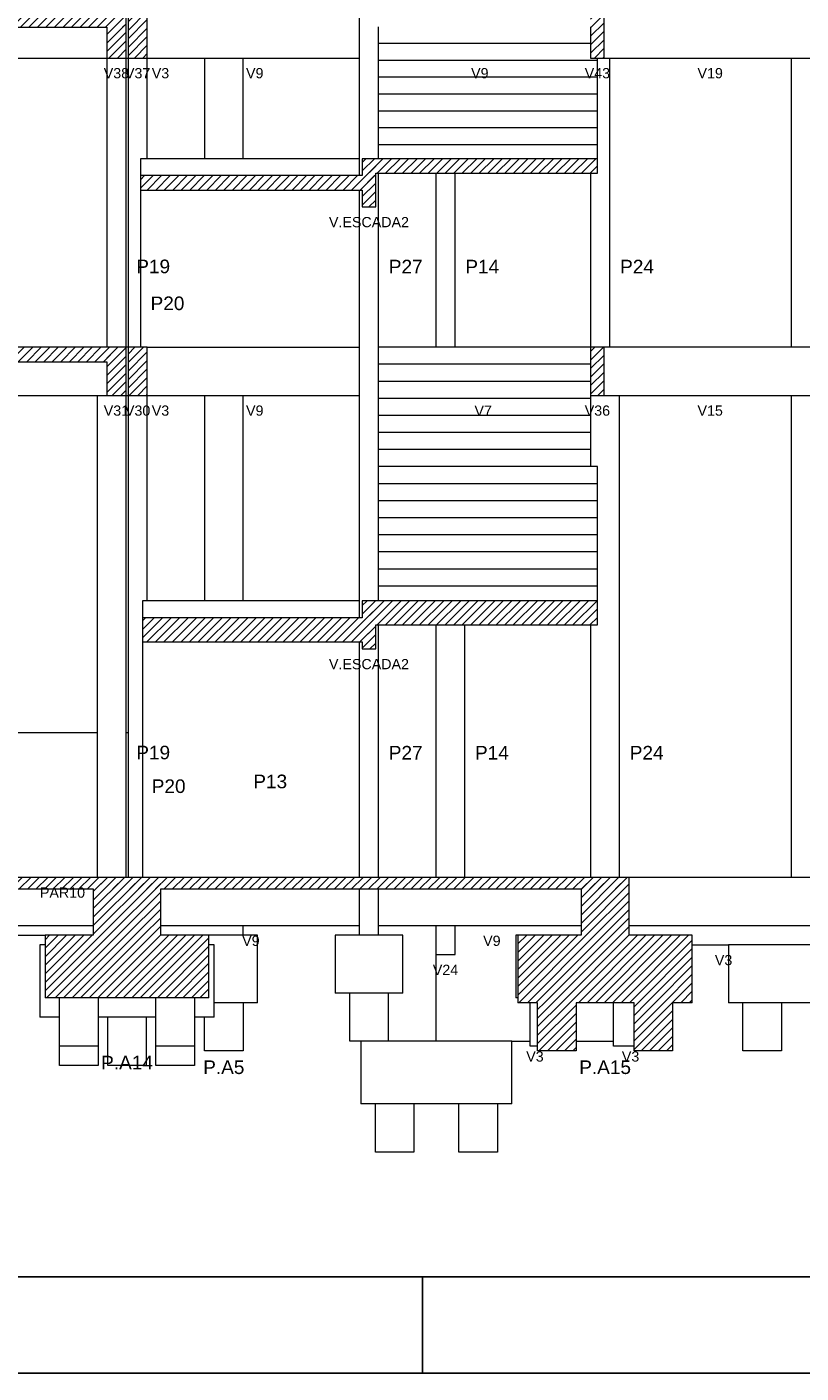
# Model space of a CAD drawing. Header units: millimetres. Extents: x 10 to 1250, y -62 to 528.
# Tile 105 of 256: x 120 to 128, y 133 to 147. Entities that reach past the tile are written whole.
import ezdxf

# ---------------------------------------------------------------- set-up
doc = ezdxf.new("R2010")
doc.units = ezdxf.units.MM
doc.header["$LTSCALE"] = 0.05
for name, color, linetype, lineweight in [('FO-Cotas', 5, 'Continuous', 5), ('FO-Níveis', 9, 'Continuous', 5), ('FO-Pilares pré-moldados', 3, 'Continuous', 20), ('FO-Seção das fundações', 9, 'Continuous', 5), ('FO-Títulos', 7, 'Continuous', 5)]:
    doc.layers.add(name, color=color, linetype=linetype, lineweight=lineweight)
doc.layers.add('FOLHA_PADRÃO', color=7, linetype='Continuous')
doc.styles.add('Arial', font='arial.ttf')
pattern_1 = [(45, (-96.81562, -34.92108), (-0.08838835, 0.08838835), [])]

# ---------------------------------------------------------------- blocks, each defined once
blk = doc.blocks.new('A1EST. 1500')
at = {"layer": 'FOLHA_PADRÃO', "color": 1, "linetype": 'Continuous'}
for p, q in [((113.5, 0), (113.5, 1)), ((0, 0), (150.008, 0))]:
    blk.add_line(p, q, dxfattribs=at)
at = {"layer": 'FOLHA_PADRÃO', "color": 6, "linetype": 'Continuous'}
blk.add_lwpolyline([(149, 58.4), (149, 1), (1, 1), (1, 58.4), (149, 58.4)], dxfattribs=at)
blk = doc.blocks.new('AAA')
at = {"layer": 'FO-Níveis', "linetype": 'Continuous'}
h = blk.add_hatch(dxfattribs=at)
h.set_pattern_fill('ANSI31', color=256, style=0)
h.set_pattern_definition(pattern_1)
h.paths.add_polyline_path([(-52.8839, 25.2221), (-39.9438, 25.2221), (-39.9438, 25.5821), (-52.8839, 25.5821), (-52.8839, 25.2221)])
h = blk.add_hatch(dxfattribs=at)
h.set_pattern_fill('ANSI31', color=256, style=0)
h.set_pattern_definition(pattern_1)
h.paths.add_polyline_path([(-40.3439, 24.5821), (-39.9439, 24.5821), (-39.9439, 25.5821), (-40.3439, 25.5821), (-40.3439, 24.5821)])
h = blk.add_hatch(dxfattribs=at)
h.set_pattern_fill('ANSI31', color=256, style=0)
h.set_pattern_definition(pattern_1)
h.paths.add_polyline_path([(-39.9039, 24.5821), (-39.5039, 24.5821), (-39.5039, 25.5821), (-39.9039, 25.5821), (-39.9039, 24.5821)])
h = blk.add_hatch(dxfattribs=at)
h.set_pattern_fill('ANSI31', color=256, style=0)
h.set_pattern_definition(pattern_1)
h.paths.add_polyline_path([(-30.3039, 24.5821), (-30.0239, 24.5821), (-30.0239, 25.5821), (-30.3039, 25.5821), (-30.3039, 24.5821)])
h = blk.add_hatch(dxfattribs=at)
h.set_pattern_fill('ANSI31', color=256, style=0)
h.set_pattern_definition(pattern_1)
h.paths.add_polyline_path([(-35.0439, 22.1921), (-30.1639, 22.1921), (-30.1639, 22.4921), (-35.0439, 22.4921), (-35.0439, 22.1921)])
h = blk.add_hatch(dxfattribs=at)
h.set_pattern_fill('ANSI31', color=256, style=0)
h.set_pattern_definition(pattern_1)
h.paths.add_polyline_path([(-35.0439, 21.4921), (-34.7639, 21.4921), (-34.7639, 22.4921), (-35.0439, 22.4921), (-35.0439, 21.4921)])
h = blk.add_hatch(dxfattribs=at)
h.set_pattern_fill('ANSI31', color=256, style=0)
h.set_pattern_definition(pattern_1)
h.paths.add_polyline_path([(-39.6439, 21.8421), (-34.7639, 21.8421), (-34.7639, 22.1421), (-39.6439, 22.1421), (-39.6439, 21.8421)])
h = blk.add_hatch(dxfattribs=at)
h.set_pattern_fill('ANSI31', color=256, style=0)
h.set_pattern_definition(pattern_1)
h.paths.add_polyline_path([(-52.8839, 18.2821), (-39.9439, 18.2821), (-39.9439, 18.5821), (-52.8839, 18.5821), (-52.8839, 18.2821)])
h = blk.add_hatch(dxfattribs=at)
h.set_pattern_fill('ANSI31', color=256, style=0)
h.set_pattern_definition(pattern_1)
h.paths.add_polyline_path([(-40.3439, 17.5821), (-39.9439, 17.5821), (-39.9439, 18.5821), (-40.3439, 18.5821), (-40.3439, 17.5821)])
h = blk.add_hatch(dxfattribs=at)
h.set_pattern_fill('ANSI31', color=256, style=0)
h.set_pattern_definition(pattern_1)
h.paths.add_polyline_path([(-39.9039, 17.5821), (-39.5039, 17.5821), (-39.5039, 18.5821), (-39.9039, 18.5821), (-39.9039, 17.5821)])
h = blk.add_hatch(dxfattribs=at)
h.set_pattern_fill('ANSI31', color=256, style=0)
h.set_pattern_definition(pattern_1)
h.paths.add_polyline_path([(-30.3039, 17.5821), (-30.0239, 17.5821), (-30.0239, 18.5821), (-30.3039, 18.5821), (-30.3039, 17.5821)])
h = blk.add_hatch(dxfattribs=at)
h.set_pattern_fill('ANSI31', color=256, style=0)
h.set_pattern_definition(pattern_1)
h.paths.add_polyline_path([(-35.0439, 12.8221), (-30.1639, 12.8221), (-30.1639, 13.3221), (-35.0439, 13.3221), (-35.0439, 12.8221)])
h = blk.add_hatch(dxfattribs=at)
h.set_pattern_fill('ANSI31', color=256, style=0)
h.set_pattern_definition(pattern_1)
h.paths.add_polyline_path([(-35.0439, 12.3221), (-34.7639, 12.3221), (-34.7639, 13.3221), (-35.0439, 13.3221), (-35.0439, 12.3221)])
h = blk.add_hatch(dxfattribs=at)
h.set_pattern_fill('ANSI31', color=256, style=0)
h.set_pattern_definition(pattern_1)
h.paths.add_polyline_path([(-39.6039, 12.4681), (-34.7639, 12.4681), (-34.7639, 12.9681), (-39.6039, 12.9681), (-39.6039, 12.4681)])
h = blk.add_hatch(dxfattribs=at)
h.set_pattern_fill('ANSI31', color=256, style=0)
h.set_pattern_definition(pattern_1)
h.paths.add_polyline_path([(-53.2839, 7.3421), (-39.2239, 7.3421), (-39.2239, 7.5821), (-53.2839, 7.5821), (-53.2839, 7.3421)])
h = blk.add_hatch(dxfattribs=at)
h.set_pattern_fill('ANSI31', color=256, style=0)
h.set_pattern_definition(pattern_1)
h.paths.add_polyline_path([(-40.6239, 7.3421), (-29.5039, 7.3421), (-29.5039, 7.5821), (-40.6239, 7.5821), (-40.6239, 7.3421)])
h = blk.add_hatch(dxfattribs=at)
h.set_pattern_fill('ANSI31', color=256, style=0)
h.set_pattern_definition(pattern_1)
h.paths.add_polyline_path([(-40.6239, 6.3821), (-39.2239, 6.3821), (-39.2239, 7.5821), (-40.6239, 7.5821), (-40.6239, 6.3821)])
h = blk.add_hatch(dxfattribs=at)
h.set_pattern_fill('ANSI31', color=256, style=0)
h.set_pattern_definition(pattern_1)
h.paths.add_polyline_path([(-30.5039, 6.3821), (-29.5039, 6.3821), (-29.5039, 7.5821), (-30.5039, 7.5821), (-30.5039, 6.3821)])
h = blk.add_hatch(dxfattribs=at)
h.set_pattern_fill('ANSI31', color=256, style=0)
h.set_pattern_definition(pattern_1)
h.paths.add_polyline_path([(-41.6239, 5.0821), (-38.2239, 5.0821), (-38.2239, 6.3821), (-41.6239, 6.3821), (-41.6239, 5.0821)])
h = blk.add_hatch(dxfattribs=at)
h.set_pattern_fill('ANSI31', color=256, style=0)
h.set_pattern_definition(pattern_1)
h.paths.add_polyline_path([(-31.8122, 4.9821), (-28.1956, 4.9821), (-28.1956, 6.3821), (-31.8122, 6.3821), (-31.8122, 4.9821)])
h = blk.add_hatch(dxfattribs=at)
h.set_pattern_fill('ANSI31', color=256, style=0)
h.set_pattern_definition(pattern_1)
h.paths.add_polyline_path([(-31.4039, 4.9821), (-30.6039, 4.9821), (-30.6039, 3.9821), (-31.4039, 3.9821), (-31.4039, 4.9821)])
h = blk.add_hatch(dxfattribs=at)
h.set_pattern_fill('ANSI31', color=256, style=0)
h.set_pattern_definition(pattern_1)
h.paths.add_polyline_path([(-29.4039, 4.9821), (-28.6039, 4.9821), (-28.6039, 3.9821), (-29.4039, 3.9821), (-29.4039, 4.9821)])
at = {"layer": 'FO-Cotas'}
for p, q in [((-35.1039, 25.5821), (-35.1039, 24.5821)), ((-34.7039, 24.8821), (-34.7039, 25.2321)), ((-33.5159, 24.8821), (-34.7039, 24.8821)), ((-34.7039, 24.5821), (-34.7039, 24.8821)), ((-33.2359, 24.8821), (-33.5159, 24.8821)), ((-33.1444, 24.8821), (-33.2359, 24.8821)), ((-33.1159, 24.8821), (-33.1444, 24.8821)), ((-30.3039, 24.8821), (-33.1159, 24.8821)), ((-44.4884, 24.5821), (-40.3439, 24.5821)), ((-40.3439, 24.5821), (-40.3439, 22.4921)), ((-39.9439, 24.5821), (-39.9039, 24.5821)), ((-39.9439, 22.4921), (-39.9439, 24.5821)), ((-39.9039, 24.5821), (-39.9039, 22.4921)), ((-39.5039, 22.4921), (-39.5039, 24.5821)), ((-39.5039, 24.5821), (-38.3159, 24.5821)), ((-38.3159, 24.5821), (-38.3159, 22.4921)), ((-38.3159, 24.5821), (-37.9444, 24.5821)), ((-37.9444, 24.5821), (-37.9159, 24.5821)), ((-37.9159, 24.5821), (-37.8875, 24.5821)), ((-37.8875, 24.5821), (-37.7959, 24.5821)), ((-37.7959, 24.5821), (-37.5159, 24.5821)), ((-37.5159, 22.4921), (-37.5159, 24.5821)), ((-37.5159, 24.5821), (-37.4759, 24.5821)), ((-37.4759, 24.5821), (-37.3359, 24.5821)), ((-37.3359, 24.5821), (-37.1959, 24.5821)), ((-37.1959, 24.5821), (-35.1039, 24.5821)), ((-35.1039, 24.5821), (-35.1039, 22.4921)), ((-34.7039, 24.5321), (-34.7039, 24.5821)), ((-30.1639, 24.5321), (-30.1639, 24.5821)), ((-30.0239, 24.5821), (-29.9039, 24.5821)), ((-29.9039, 22.4921), (-29.9039, 24.5821)), ((-29.9039, 24.5821), (-29.1359, 24.5821)), ((-29.1359, 24.5821), (-29.0244, 24.5821)), ((-29.0244, 24.5821), (-28.9959, 24.5821)), ((-28.9959, 24.5821), (-28.9675, 24.5821)), ((-28.9675, 24.5821), (-28.8559, 24.5821)), ((-28.8559, 24.5821), (-26.1439, 24.5821)), ((-26.1439, 24.5821), (-26.1439, 22.4921)), ((-26.1439, 24.5821), (-25.6239, 24.5821)), ((-33.5159, 24.5321), (-34.7039, 24.5321)), ((-34.7039, 24.1821), (-34.7039, 24.5321)), ((-33.1159, 24.5321), (-33.5159, 24.5321)), ((-30.3039, 24.5321), (-33.1159, 24.5321)), ((-30.1639, 24.5321), (-30.3039, 24.5321)), ((-30.1639, 24.1821), (-30.1639, 24.5321)), ((-33.5159, 24.1821), (-34.7039, 24.1821)), ((-34.7039, 23.8321), (-34.7039, 24.1821)), ((-33.1159, 24.1821), (-33.5159, 24.1821)), ((-30.3039, 24.1821), (-33.1159, 24.1821)), ((-30.1639, 24.1821), (-30.3039, 24.1821)), ((-30.1639, 23.8321), (-30.1639, 24.1821)), ((-33.5159, 23.8321), (-34.7039, 23.8321)), ((-34.7039, 23.4821), (-34.7039, 23.8321)), ((-33.1159, 23.8321), (-33.5159, 23.8321)), ((-30.3039, 23.8321), (-33.1159, 23.8321)), ((-30.1639, 23.8321), (-30.3039, 23.8321)), ((-30.1639, 23.4821), (-30.1639, 23.8321)), ((-33.5159, 23.4821), (-34.7039, 23.4821)), ((-34.7039, 23.1321), (-34.7039, 23.4821)), ((-33.1159, 23.4821), (-33.5159, 23.4821)), ((-30.3039, 23.4821), (-33.1159, 23.4821)), ((-30.1639, 23.4821), (-30.3039, 23.4821)), ((-30.1639, 23.1321), (-30.1639, 23.4821)), ((-33.5159, 23.1321), (-34.7039, 23.1321)), ((-34.7039, 22.7821), (-34.7039, 23.1321)), ((-33.1159, 23.1321), (-33.5159, 23.1321)), ((-30.3039, 23.1321), (-33.1159, 23.1321)), ((-30.1639, 23.1321), (-30.3039, 23.1321)), ((-30.1639, 22.7821), (-30.1639, 23.1321)), ((-33.5159, 22.7821), (-34.7039, 22.7821)), ((-34.7039, 22.4921), (-34.7039, 22.7821)), ((-33.1159, 22.7821), (-33.5159, 22.7821)), ((-30.3039, 22.7821), (-33.1159, 22.7821)), ((-30.1639, 22.7821), (-30.3039, 22.7821)), ((-30.1639, 22.4921), (-30.1639, 22.7821)), ((-40.3439, 22.4921), (-40.3439, 18.5821)), ((-39.9439, 18.5821), (-39.9439, 22.4921)), ((-39.9039, 22.4921), (-39.9039, 18.5821)), ((-39.6439, 22.4921), (-39.6439, 22.1421)), ((-39.5039, 22.4921), (-39.6439, 22.4921)), ((-38.3159, 22.4921), (-39.5039, 22.4921)), ((-37.9159, 22.4921), (-38.3159, 22.4921)), ((-37.5159, 22.4921), (-37.9159, 22.4921)), ((-35.1039, 22.4921), (-37.5159, 22.4921)), ((-35.1039, 22.4921), (-35.1039, 22.1421)), ((-29.9039, 18.5821), (-29.9039, 22.4921)), ((-26.1439, 22.4921), (-26.1439, 18.5821)), ((-34.7039, 18.5821), (-34.7039, 22.1921)), ((-33.5159, 22.1921), (-33.5159, 18.5821)), ((-33.1159, 18.5821), (-33.1159, 22.1921)), ((-30.3039, 22.1921), (-30.3039, 18.5821)), ((-39.6439, 21.8421), (-39.6439, 18.5821)), ((-35.1039, 21.8421), (-35.1039, 18.5821)), ((-39.9039, 18.5821), (-39.9439, 18.5821)), ((-39.5039, 18.5821), (-38.3159, 18.5821)), ((-38.3159, 18.5821), (-37.9444, 18.5821)), ((-37.9444, 18.5821), (-37.9159, 18.5821)), ((-37.9159, 18.5821), (-37.8875, 18.5821)), ((-37.8875, 18.5821), (-37.7959, 18.5821)), ((-37.7959, 18.5821), (-37.5159, 18.5821)), ((-37.5159, 18.5821), (-37.4359, 18.5821)), ((-37.4359, 18.5821), (-37.2959, 18.5821)), ((-37.2959, 18.5821), (-37.1559, 18.5821)), ((-37.1559, 18.5821), (-35.1039, 18.5821)), ((-35.1039, 18.5821), (-35.1039, 17.7421)), ((-33.5159, 18.5821), (-34.7039, 18.5821)), ((-34.7039, 18.2281), (-34.7039, 18.5821)), ((-33.2359, 18.5821), (-33.5159, 18.5821)), ((-33.1444, 18.5821), (-33.2359, 18.5821)), ((-33.1159, 18.5821), (-33.1444, 18.5821)), ((-32.9159, 18.5821), (-33.1159, 18.5821)), ((-30.3039, 18.5821), (-32.9159, 18.5821)), ((-29.9039, 18.5821), (-30.0239, 18.5821)), ((-29.7039, 18.5821), (-29.9039, 18.5821)), ((-29.1359, 18.5821), (-29.7039, 18.5821)), ((-29.0244, 18.5821), (-29.1359, 18.5821)), ((-28.9959, 18.5821), (-29.0244, 18.5821)), ((-28.9675, 18.5821), (-28.9959, 18.5821)), ((-28.8559, 18.5821), (-28.9675, 18.5821)), ((-26.1439, 18.5821), (-28.8559, 18.5821)), ((-25.6239, 18.5821), (-26.1439, 18.5821)), ((-33.5159, 18.2281), (-34.7039, 18.2281)), ((-34.7039, 17.8741), (-34.7039, 18.2281)), ((-33.2359, 18.2281), (-33.5159, 18.2281)), ((-33.1444, 18.2281), (-33.2359, 18.2281)), ((-33.1159, 18.2281), (-33.1444, 18.2281)), ((-32.9159, 18.2281), (-33.1159, 18.2281)), ((-30.3039, 18.2281), (-32.9159, 18.2281)), ((-33.5159, 17.8741), (-34.7039, 17.8741)), ((-34.7039, 17.7421), (-34.7039, 17.8741)), ((-33.2359, 17.8741), (-33.5159, 17.8741)), ((-33.1444, 17.8741), (-33.2359, 17.8741)), ((-33.1159, 17.8741), (-33.1444, 17.8741)), ((-32.9159, 17.8741), (-33.1159, 17.8741)), ((-30.3039, 17.8741), (-32.9159, 17.8741)), ((-35.1039, 17.7421), (-35.1039, 17.5821)), ((-34.7039, 17.5821), (-34.7039, 17.7421)), ((-44.4884, 17.5821), (-40.5439, 17.5821)), ((-40.5439, 17.5821), (-40.5439, 16.8021)), ((-40.5439, 17.5821), (-40.3439, 17.5821)), ((-39.9439, 17.5821), (-39.9039, 17.5821)), ((-39.9439, 16.8021), (-39.9439, 17.5821)), ((-39.9039, 17.5821), (-39.9039, 16.8021)), ((-39.5039, 16.8021), (-39.5039, 17.5821)), ((-39.5039, 17.5821), (-38.3159, 17.5821)), ((-38.3159, 17.5821), (-38.3159, 16.8021)), ((-38.3159, 17.5821), (-37.9444, 17.5821)), ((-37.9444, 17.5821), (-37.9159, 17.5821)), ((-37.9159, 17.5821), (-37.8875, 17.5821)), ((-37.8875, 17.5821), (-37.7959, 17.5821)), ((-37.7959, 17.5821), (-37.5159, 17.5821)), ((-37.5159, 16.8021), (-37.5159, 17.5821)), ((-37.5159, 17.5821), (-37.4359, 17.5821)), ((-37.4359, 17.5821), (-37.2959, 17.5821)), ((-37.2959, 17.5821), (-37.1559, 17.5821)), ((-37.1559, 17.5821), (-35.1039, 17.5821)), ((-35.1039, 17.5821), (-35.1039, 16.8021)), ((-34.7039, 17.5201), (-34.7039, 17.5821)), ((-33.5159, 17.5201), (-34.7039, 17.5201)), ((-34.7039, 17.1661), (-34.7039, 17.5201)), ((-33.1159, 17.5201), (-33.5159, 17.5201)), ((-32.9159, 17.5201), (-33.1159, 17.5201)), ((-30.3039, 17.5201), (-32.9159, 17.5201)), ((-30.3039, 17.5821), (-30.3039, 17.5201)), ((-30.3039, 17.5201), (-30.3039, 17.1661)), ((-30.0239, 17.5821), (-29.7039, 17.5821)), ((-29.7039, 16.8021), (-29.7039, 17.5821)), ((-29.7039, 17.5821), (-29.1359, 17.5821)), ((-29.1359, 17.5821), (-29.0244, 17.5821)), ((-29.0244, 17.5821), (-28.9959, 17.5821)), ((-28.9959, 17.5821), (-28.9675, 17.5821)), ((-28.9675, 17.5821), (-28.8559, 17.5821)), ((-28.8559, 17.5821), (-26.1439, 17.5821)), ((-26.1439, 17.5821), (-26.1439, 16.8021)), ((-26.1439, 17.5821), (-25.6239, 17.5821)), ((-33.5159, 17.1661), (-34.7039, 17.1661)), ((-34.7039, 16.8121), (-34.7039, 17.1661)), ((-33.1159, 17.1661), (-33.5159, 17.1661)), ((-32.9159, 17.1661), (-33.1159, 17.1661)), ((-30.3039, 17.1661), (-32.9159, 17.1661)), ((-30.3039, 17.1661), (-30.3039, 16.8121)), ((-40.5439, 16.8021), (-40.5439, 15.8821)), ((-39.9439, 15.8821), (-39.9439, 16.8021)), ((-39.9039, 16.8021), (-39.9039, 15.8821)), ((-39.5039, 15.8821), (-39.5039, 16.8021)), ((-38.3159, 16.8021), (-38.3159, 15.8821)), ((-37.5159, 15.8821), (-37.5159, 16.8021)), ((-35.1039, 16.8021), (-35.1039, 15.8821)), ((-33.5159, 16.8121), (-34.7039, 16.8121)), ((-34.7039, 16.8021), (-34.7039, 16.8121)), ((-34.7039, 16.4581), (-34.7039, 16.8021)), ((-33.1159, 16.8121), (-33.5159, 16.8121)), ((-32.9159, 16.8121), (-33.1159, 16.8121)), ((-30.3039, 16.8121), (-32.9159, 16.8121)), ((-30.3039, 16.8121), (-30.3039, 16.8021)), ((-30.3039, 16.8021), (-30.3039, 16.4581)), ((-29.7039, 15.8821), (-29.7039, 16.8021)), ((-26.1439, 16.8021), (-26.1439, 15.8821)), ((-33.5159, 16.4581), (-34.7039, 16.4581)), ((-34.7039, 16.1041), (-34.7039, 16.4581)), ((-33.1159, 16.4581), (-33.5159, 16.4581)), ((-32.9159, 16.4581), (-33.1159, 16.4581)), ((-30.3039, 16.4581), (-32.9159, 16.4581)), ((-30.3039, 16.4581), (-30.3039, 16.1041)), ((-33.5159, 16.1041), (-34.7039, 16.1041)), ((-34.7039, 15.8821), (-34.7039, 16.1041)), ((-33.1159, 16.1041), (-33.5159, 16.1041)), ((-32.9159, 16.1041), (-33.1159, 16.1041)), ((-30.3039, 16.1041), (-32.9159, 16.1041)), ((-30.1639, 16.1041), (-30.3039, 16.1041)), ((-30.1639, 15.8821), (-30.1639, 16.1041)), ((-40.5439, 15.8821), (-40.5439, 13.3221)), ((-39.9439, 13.3221), (-39.9439, 15.8821)), ((-39.9039, 15.8821), (-39.9039, 13.3221)), ((-39.5039, 13.3221), (-39.5039, 15.8821)), ((-38.3159, 15.8821), (-38.3159, 13.3221)), ((-37.5159, 13.3221), (-37.5159, 15.8821)), ((-35.1039, 15.8821), (-35.1039, 13.3221)), ((-34.7039, 15.7501), (-34.7039, 15.8821)), ((-33.5159, 15.7501), (-34.7039, 15.7501)), ((-34.7039, 15.3961), (-34.7039, 15.7501)), ((-33.1159, 15.7501), (-33.5159, 15.7501)), ((-32.9159, 15.7501), (-33.1159, 15.7501)), ((-30.3039, 15.7501), (-32.9159, 15.7501)), ((-30.1639, 15.7501), (-30.3039, 15.7501)), ((-30.1639, 15.7501), (-30.1639, 15.8821)), ((-30.1639, 15.3961), (-30.1639, 15.7501)), ((-29.7039, 13.3221), (-29.7039, 15.8821)), ((-26.1439, 15.8821), (-26.1439, 13.3221)), ((-33.5159, 15.3961), (-34.7039, 15.3961)), ((-34.7039, 15.0421), (-34.7039, 15.3961)), ((-33.1159, 15.3961), (-33.5159, 15.3961)), ((-32.9159, 15.3961), (-33.1159, 15.3961)), ((-30.3039, 15.3961), (-32.9159, 15.3961)), ((-30.1639, 15.3961), (-30.3039, 15.3961)), ((-30.1639, 15.0421), (-30.1639, 15.3961)), ((-33.5159, 15.0421), (-34.7039, 15.0421)), ((-34.7039, 14.6881), (-34.7039, 15.0421)), ((-33.1159, 15.0421), (-33.5159, 15.0421)), ((-32.9159, 15.0421), (-33.1159, 15.0421)), ((-30.3039, 15.0421), (-32.9159, 15.0421)), ((-30.1639, 15.0421), (-30.3039, 15.0421)), ((-30.1639, 14.6881), (-30.1639, 15.0421)), ((-33.5159, 14.6881), (-34.7039, 14.6881)), ((-34.7039, 14.3341), (-34.7039, 14.6881)), ((-33.1159, 14.6881), (-33.5159, 14.6881)), ((-32.9159, 14.6881), (-33.1159, 14.6881)), ((-30.3039, 14.6881), (-32.9159, 14.6881)), ((-30.1639, 14.6881), (-30.3039, 14.6881)), ((-30.1639, 14.3341), (-30.1639, 14.6881)), ((-33.5159, 14.3341), (-34.7039, 14.3341)), ((-34.7039, 13.9801), (-34.7039, 14.3341)), ((-33.1159, 14.3341), (-33.5159, 14.3341)), ((-32.9159, 14.3341), (-33.1159, 14.3341)), ((-30.3039, 14.3341), (-32.9159, 14.3341)), ((-30.1639, 14.3341), (-30.3039, 14.3341)), ((-30.1639, 13.9801), (-30.1639, 14.3341)), ((-33.5159, 13.9801), (-34.7039, 13.9801)), ((-34.7039, 13.6261), (-34.7039, 13.9801)), ((-33.1159, 13.9801), (-33.5159, 13.9801)), ((-32.9159, 13.9801), (-33.1159, 13.9801)), ((-30.3039, 13.9801), (-32.9159, 13.9801)), ((-30.1639, 13.9801), (-30.3039, 13.9801)), ((-30.1639, 13.6261), (-30.1639, 13.9801)), ((-33.5159, 13.6261), (-34.7039, 13.6261)), ((-34.7039, 13.3221), (-34.7039, 13.6261)), ((-33.1159, 13.6261), (-33.5159, 13.6261)), ((-32.9159, 13.6261), (-33.1159, 13.6261)), ((-30.3039, 13.6261), (-32.9159, 13.6261)), ((-30.1639, 13.6261), (-30.3039, 13.6261)), ((-30.1639, 13.3221), (-30.1639, 13.6261)), ((-40.5439, 13.3221), (-40.5439, 10.5821)), ((-39.9439, 10.5821), (-39.9439, 13.3221)), ((-39.9039, 13.3221), (-39.9039, 10.5821)), ((-39.6039, 13.3221), (-39.6039, 12.9681)), ((-39.5039, 13.3221), (-39.6039, 13.3221)), ((-38.3159, 13.3221), (-39.5039, 13.3221)), ((-37.9159, 13.3221), (-38.3159, 13.3221)), ((-37.5159, 13.3221), (-37.9159, 13.3221)), ((-35.1039, 13.3221), (-37.5159, 13.3221)), ((-35.1039, 13.3221), (-35.1039, 12.9681)), ((-29.7039, 7.5821), (-29.7039, 13.3221)), ((-26.1439, 13.3221), (-26.1439, 7.5821)), ((-34.7039, 7.5821), (-34.7039, 12.8221)), ((-33.5159, 12.8221), (-33.5159, 7.5821)), ((-32.9159, 7.5821), (-32.9159, 12.8221)), ((-30.3039, 12.8221), (-30.3039, 7.5821)), ((-39.6039, 12.4681), (-39.6039, 10.5821)), ((-35.1039, 12.4681), (-35.1039, 7.5821)), ((-40.5439, 10.5821), (-44.4884, 10.5821)), ((-40.5439, 10.5821), (-40.5439, 9.5821)), ((-39.9439, 9.5821), (-39.9439, 10.5821)), ((-39.9039, 10.5821), (-39.9439, 10.5821)), ((-39.9039, 10.5821), (-39.9039, 9.5821)), ((-39.6039, 10.5821), (-39.6039, 9.5821)), ((-40.5439, 9.5821), (-40.5439, 7.5821)), ((-39.9439, 7.5821), (-39.9439, 9.5821)), ((-39.9039, 9.5821), (-39.9039, 7.5821)), ((-39.6039, 9.5821), (-39.6039, 7.5821)), ((-29.1479, 7.5821), (-29.5039, 7.5821)), ((-28.9888, 7.5821), (-29.1479, 7.5821)), ((-28.988, 7.5821), (-28.9888, 7.5821)), ((-28.9479, 7.5821), (-28.988, 7.5821)), ((-28.9078, 7.5821), (-28.9479, 7.5821)), ((-28.7479, 7.5821), (-28.9078, 7.5821)), ((-26.1439, 7.5821), (-28.7479, 7.5821)), ((-25.3439, 7.5821), (-26.1439, 7.5821)), ((-35.1039, 7.3421), (-35.1039, 6.5821)), ((-34.7039, 6.5821), (-34.7039, 7.3421)), ((-44.2859, 6.5821), (-40.6239, 6.5821)), ((-39.2239, 6.5821), (-38.3159, 6.5821)), ((-38.3159, 6.5821), (-37.9566, 6.5821)), ((-37.9566, 6.5821), (-37.9159, 6.5821)), ((-37.9159, 6.5821), (-37.8752, 6.5821)), ((-37.8752, 6.5821), (-37.5159, 6.5821)), ((-37.5159, 6.3821), (-37.5159, 6.5821)), ((-37.5159, 6.5821), (-37.4759, 6.5821)), ((-37.4759, 6.5821), (-37.3171, 6.5821)), ((-37.3171, 6.5821), (-37.2759, 6.5821)), ((-37.2759, 6.5821), (-37.0759, 6.5821)), ((-37.0759, 6.5821), (-35.1039, 6.5821)), ((-35.1039, 6.5821), (-35.1039, 6.3821)), ((-34.7039, 6.5821), (-33.5571, 6.5821)), ((-34.7039, 6.3821), (-34.7039, 6.5821)), ((-33.5571, 6.5821), (-33.5159, 6.5821)), ((-33.5159, 6.5821), (-33.5159, 5.9821)), ((-33.5159, 6.5821), (-33.4747, 6.5821)), ((-33.4747, 6.5821), (-33.3159, 6.5821)), ((-33.3159, 6.5821), (-33.156, 6.5821)), ((-33.156, 6.5821), (-33.1159, 6.5821)), ((-33.1159, 5.9821), (-33.1159, 6.5821)), ((-33.1159, 6.5821), (-32.9159, 6.5821)), ((-32.9159, 6.5821), (-30.5039, 6.5821)), ((-29.5039, 6.5821), (-29.1479, 6.5821)), ((-29.1479, 6.5821), (-28.9888, 6.5821)), ((-28.9888, 6.5821), (-28.988, 6.5821)), ((-28.988, 6.5821), (-28.9479, 6.5821)), ((-28.9479, 6.5821), (-28.9078, 6.5821)), ((-28.9078, 6.5821), (-28.7479, 6.5821)), ((-28.7479, 6.5821), (-26.1439, 6.5821)), ((-26.1439, 6.5821), (-25.3439, 6.5821)), ((-43.0776, 6.3821), (-41.6239, 6.3821)), ((-41.7322, 6.1821), (-41.7322, 4.6821)), ((-41.6239, 6.1821), (-41.7322, 6.1821)), ((-37.9159, 6.3821), (-38.2239, 6.3821)), ((-38.1156, 6.1821), (-38.2239, 6.1821)), ((-38.1156, 4.9821), (-38.1156, 6.1821)), ((-37.5159, 6.3821), (-37.9159, 6.3821)), ((-37.2159, 6.3821), (-37.5159, 6.3821)), ((-37.2159, 4.9821), (-37.2159, 6.3821)), ((-35.6039, 6.3821), (-35.6039, 5.1821)), ((-35.1039, 6.3821), (-35.6039, 6.3821)), ((-34.7039, 6.3821), (-35.1039, 6.3821)), ((-34.2039, 6.3821), (-34.7039, 6.3821)), ((-34.2039, 5.1821), (-34.2039, 6.3821)), ((-31.8586, 6.3821), (-31.8586, 5.0821)), ((-31.8122, 6.3821), (-31.8586, 6.3821)), ((-28.1956, 6.1821), (-27.4439, 6.1821)), ((-27.4439, 6.1821), (-27.4439, 4.9821)), ((-26.1439, 6.1821), (-27.4439, 6.1821)), ((-25.3439, 6.1821), (-26.1439, 6.1821)), ((-33.5159, 5.9821), (-33.5159, 4.1821)), ((-33.5159, 5.9821), (-33.156, 5.9821)), ((-33.156, 5.9821), (-33.1159, 5.9821)), ((-41.3239, 4.6821), (-41.3239, 5.0821)), ((-40.5239, 5.0821), (-40.5239, 4.6821)), ((-39.3239, 4.6821), (-39.3239, 5.0821)), ((-38.5239, 5.0821), (-38.5239, 4.9821)), ((-35.3039, 5.1821), (-35.6039, 5.1821)), ((-35.3039, 4.1821), (-35.3039, 5.1821)), ((-34.5039, 5.1821), (-35.3039, 5.1821)), ((-34.5039, 5.1821), (-34.5039, 4.1821)), ((-34.2039, 5.1821), (-34.5039, 5.1821)), ((-31.8122, 5.0821), (-31.8586, 5.0821)), ((-38.5239, 4.9821), (-38.5239, 4.6821)), ((-37.5159, 4.9821), (-38.1156, 4.9821)), ((-38.1156, 4.6821), (-38.1156, 4.9821)), ((-37.5159, 4.9821), (-37.5159, 3.9821)), ((-37.2159, 4.9821), (-37.5159, 4.9821)), ((-31.5586, 4.1821), (-31.5586, 4.9821)), ((-29.8266, 4.1821), (-29.8266, 4.9821)), ((-27.1439, 4.9821), (-27.4439, 4.9821)), ((-27.1439, 3.9821), (-27.1439, 4.9821)), ((-26.3439, 4.9821), (-27.1439, 4.9821)), ((-26.3439, 4.9821), (-26.3439, 3.9821)), ((-25.1439, 4.9821), (-26.3439, 4.9821)), ((-41.3239, 4.6821), (-41.7322, 4.6821)), ((-41.3239, 4.0821), (-41.3239, 4.6821)), ((-40.3239, 4.6821), (-40.5239, 4.6821)), ((-40.5239, 4.6821), (-40.5239, 4.0821)), ((-40.3239, 3.6821), (-40.3239, 4.6821)), ((-39.5239, 4.6821), (-40.3239, 4.6821)), ((-39.5239, 4.6821), (-39.5239, 3.6821)), ((-39.3239, 4.6821), (-39.5239, 4.6821)), ((-39.3239, 4.0821), (-39.3239, 4.6821)), ((-38.3159, 4.6821), (-38.5239, 4.6821)), ((-38.5239, 4.6821), (-38.5239, 4.0821)), ((-38.3159, 3.9821), (-38.3159, 4.6821)), ((-38.1156, 4.6821), (-38.3159, 4.6821)), ((-41.3239, 3.6821), (-41.3239, 4.0821)), ((-40.5239, 4.0821), (-41.3239, 4.0821)), ((-40.5239, 4.0821), (-40.5239, 3.6821)), ((-39.3239, 3.6821), (-39.3239, 4.0821)), ((-38.5239, 4.0821), (-39.3239, 4.0821)), ((-38.5239, 4.0821), (-38.5239, 3.6821)), ((-37.5159, 3.9821), (-38.3159, 3.9821)), ((-35.0706, 4.1821), (-35.3039, 4.1821)), ((-35.0706, 4.1821), (-35.0706, 2.8821)), ((-34.5039, 4.1821), (-35.0706, 4.1821)), ((-33.5159, 4.1821), (-34.5039, 4.1821)), ((-33.156, 4.1821), (-33.5159, 4.1821)), ((-33.1159, 4.1821), (-33.156, 4.1821)), ((-32.9159, 4.1821), (-33.1159, 4.1821)), ((-31.9386, 4.1821), (-32.9159, 4.1821)), ((-31.9386, 4.1821), (-31.5586, 4.1821)), ((-31.9386, 2.8821), (-31.9386, 4.1821)), ((-31.5586, 4.0821), (-31.5586, 4.1821)), ((-31.4039, 4.0821), (-31.5586, 4.0821)), ((-30.6039, 4.1821), (-30.0039, 4.1821)), ((-30.0039, 4.1821), (-29.8266, 4.1821)), ((-29.8266, 4.0821), (-29.8266, 4.1821)), ((-29.4039, 4.0821), (-29.8266, 4.0821)), ((-26.3439, 3.9821), (-27.1439, 3.9821)), ((-40.5239, 3.6821), (-41.3239, 3.6821)), ((-39.5239, 3.6821), (-40.3239, 3.6821)), ((-38.5239, 3.6821), (-39.3239, 3.6821)), ((-34.7706, 2.8821), (-35.0706, 2.8821)), ((-34.7706, 1.8821), (-34.7706, 2.8821)), ((-33.9706, 2.8821), (-34.7706, 2.8821)), ((-33.9706, 2.8821), (-33.9706, 1.8821)), ((-33.0386, 2.8821), (-33.9706, 2.8821)), ((-33.0386, 1.8821), (-33.0386, 2.8821)), ((-32.2386, 2.8821), (-33.0386, 2.8821)), ((-32.2386, 2.8821), (-32.2386, 1.8821)), ((-31.9386, 2.8821), (-32.2386, 2.8821)), ((-33.9706, 1.8821), (-34.7706, 1.8821)), ((-32.2386, 1.8821), (-33.0386, 1.8821))]:
    blk.add_line(p, q, dxfattribs=at)
at = {"layer": 'FO-Títulos'}
for p, q in [((-39.9438, 25.2221), (-39.9438, 25.5821)), ((-39.9039, 25.5821), (-39.9039, 24.5821)), ((-39.5039, 24.5821), (-39.5039, 25.5821)), ((-30.0239, 24.5821), (-30.0239, 25.5821)), ((-44.4884, 25.2221), (-40.3439, 25.2221)), ((-40.3439, 25.2221), (-40.3439, 24.5821)), ((-39.9439, 24.5821), (-39.9439, 25.2221)), ((-30.3039, 25.2321), (-30.3039, 24.8821)), ((-30.3039, 24.8821), (-30.3039, 24.5821)), ((-40.3439, 24.5821), (-40.3437, 24.5821)), ((-40.3437, 24.5821), (-40.1439, 24.5821)), ((-40.1439, 24.5821), (-40.1437, 24.5821)), ((-40.1437, 24.5821), (-39.9439, 24.5821)), ((-39.9039, 24.5821), (-39.7039, 24.5821)), ((-39.7039, 24.5821), (-39.6439, 24.5821)), ((-39.6439, 24.5821), (-39.5039, 24.5821)), ((-30.3039, 24.5821), (-30.1639, 24.5821)), ((-30.1639, 24.5821), (-30.0239, 24.5821)), ((-35.0439, 22.4921), (-35.0439, 22.1921)), ((-34.9039, 22.4921), (-35.0439, 22.4921)), ((-34.7639, 22.4921), (-34.9039, 22.4921)), ((-34.7039, 22.4921), (-34.7639, 22.4921)), ((-33.5159, 22.4921), (-34.7039, 22.4921)), ((-33.1159, 22.4921), (-33.5159, 22.4921)), ((-30.3039, 22.4921), (-33.1159, 22.4921)), ((-30.1639, 22.4921), (-30.3039, 22.4921)), ((-30.1639, 22.4321), (-30.1639, 22.4921)), ((-30.1639, 22.1921), (-30.1639, 22.4321)), ((-39.6439, 22.1421), (-39.6439, 21.8421)), ((-39.5039, 22.1421), (-39.6439, 22.1421)), ((-38.3159, 22.1421), (-39.5039, 22.1421)), ((-37.9159, 22.1421), (-38.3159, 22.1421)), ((-37.5159, 22.1421), (-37.9159, 22.1421)), ((-35.1039, 22.1421), (-37.5159, 22.1421)), ((-35.0439, 22.1421), (-35.1039, 22.1421)), ((-35.0439, 22.1921), (-35.0439, 22.1421)), ((-34.7639, 22.1421), (-34.7639, 22.1921)), ((-34.7639, 22.1921), (-34.7039, 22.1921)), ((-34.7639, 21.8421), (-34.7639, 22.1421)), ((-34.7039, 22.1921), (-33.5159, 22.1921)), ((-33.5159, 22.1921), (-33.1159, 22.1921)), ((-33.1159, 22.1921), (-30.3039, 22.1921)), ((-30.3039, 22.1921), (-30.1639, 22.1921)), ((-39.6439, 21.8421), (-39.5039, 21.8421)), ((-39.5039, 21.8421), (-38.3159, 21.8421)), ((-38.3159, 21.8421), (-37.9159, 21.8421)), ((-37.9159, 21.8421), (-37.5159, 21.8421)), ((-37.5159, 21.8421), (-35.1039, 21.8421)), ((-35.1039, 21.8421), (-35.0439, 21.8421)), ((-35.0439, 21.8421), (-35.0439, 21.4921)), ((-34.7639, 21.4921), (-34.7639, 21.8421)), ((-35.0439, 21.4921), (-34.9039, 21.4921)), ((-34.9039, 21.4921), (-34.7639, 21.4921)), ((-40.5439, 18.5821), (-44.4884, 18.5821)), ((-40.3439, 18.5821), (-40.5439, 18.5821)), ((-40.1439, 18.5821), (-40.3439, 18.5821)), ((-39.9439, 18.5821), (-40.1439, 18.5821)), ((-39.9439, 18.2821), (-39.9439, 18.5821)), ((-39.9039, 18.5821), (-39.9039, 17.7421)), ((-39.7039, 18.5821), (-39.9039, 18.5821)), ((-39.6439, 18.5821), (-39.7039, 18.5821)), ((-39.5039, 18.5821), (-39.6439, 18.5821)), ((-39.5039, 17.7421), (-39.5039, 18.5821)), ((-30.3039, 18.5821), (-30.3039, 18.2281)), ((-30.1639, 18.5821), (-30.3039, 18.5821)), ((-30.0239, 18.5821), (-30.1639, 18.5821)), ((-30.0239, 17.7421), (-30.0239, 18.5821)), ((-44.4884, 18.2821), (-40.5439, 18.2821)), ((-40.5439, 18.2821), (-40.3439, 18.2821)), ((-40.3439, 18.2821), (-40.3439, 17.7421)), ((-39.9439, 17.7421), (-39.9439, 18.2821)), ((-30.3039, 18.2281), (-30.3039, 17.8741)), ((-30.3039, 17.8741), (-30.3039, 17.7421)), ((-40.3439, 17.7421), (-40.3439, 17.5821)), ((-39.9439, 17.5821), (-39.9439, 17.7421)), ((-39.9039, 17.7421), (-39.9039, 17.5821)), ((-39.5039, 17.5821), (-39.5039, 17.7421)), ((-30.3039, 17.7421), (-30.3039, 17.5821)), ((-30.0239, 17.5821), (-30.0239, 17.7421)), ((-40.3439, 17.5821), (-40.1439, 17.5821)), ((-40.1439, 17.5821), (-39.9439, 17.5821)), ((-39.9039, 17.5821), (-39.7039, 17.5821)), ((-39.7039, 17.5821), (-39.6439, 17.5821)), ((-39.6439, 17.5821), (-39.5039, 17.5821)), ((-30.3039, 17.5821), (-30.1639, 17.5821)), ((-30.1639, 17.5821), (-30.0239, 17.5821)), ((-35.0439, 13.3221), (-35.0439, 12.9681)), ((-34.9039, 13.3221), (-35.0439, 13.3221)), ((-34.7639, 13.3221), (-34.9039, 13.3221)), ((-34.7039, 13.3221), (-34.7639, 13.3221)), ((-33.5159, 13.3221), (-34.7039, 13.3221)), ((-33.1159, 13.3221), (-33.5159, 13.3221)), ((-32.9159, 13.3221), (-33.1159, 13.3221)), ((-30.3039, 13.3221), (-32.9159, 13.3221)), ((-30.1639, 13.3221), (-30.3039, 13.3221)), ((-30.1639, 13.2721), (-30.1639, 13.3221)), ((-30.1639, 12.8221), (-30.1639, 13.2721)), ((-39.6039, 12.9681), (-39.6039, 12.4681)), ((-39.5039, 12.9681), (-39.6039, 12.9681)), ((-38.3159, 12.9681), (-39.5039, 12.9681)), ((-37.9159, 12.9681), (-38.3159, 12.9681)), ((-37.5159, 12.9681), (-37.9159, 12.9681)), ((-35.1039, 12.9681), (-37.5159, 12.9681)), ((-35.0439, 12.9681), (-35.1039, 12.9681)), ((-34.7639, 12.4681), (-34.7639, 12.8221)), ((-34.7639, 12.8221), (-34.7039, 12.8221)), ((-34.7039, 12.8221), (-33.5159, 12.8221)), ((-33.5159, 12.8221), (-33.1159, 12.8221)), ((-33.1159, 12.8221), (-32.9159, 12.8221)), ((-32.9159, 12.8221), (-30.3039, 12.8221)), ((-30.3039, 12.8221), (-30.1639, 12.8221)), ((-39.6039, 12.4681), (-39.5039, 12.4681)), ((-39.5039, 12.4681), (-38.3159, 12.4681)), ((-38.3159, 12.4681), (-37.9159, 12.4681)), ((-37.9159, 12.4681), (-37.5159, 12.4681)), ((-37.5159, 12.4681), (-35.1039, 12.4681)), ((-35.1039, 12.4681), (-35.0439, 12.4681)), ((-35.0439, 12.4681), (-35.0439, 12.3221)), ((-35.0439, 12.3221), (-34.9039, 12.3221)), ((-34.9039, 12.3221), (-34.7639, 12.3221)), ((-34.7639, 12.3221), (-34.7639, 12.4681)), ((-40.6239, 7.5821), (-44.2859, 7.5821)), ((-40.5439, 7.5821), (-40.6239, 7.5821)), ((-40.2439, 7.5821), (-40.5439, 7.5821)), ((-39.9439, 7.5821), (-40.2439, 7.5821)), ((-39.9039, 7.5821), (-39.9439, 7.5821)), ((-39.6039, 7.5821), (-39.9039, 7.5821)), ((-39.5039, 7.5821), (-39.6039, 7.5821)), ((-39.3039, 7.5821), (-39.5039, 7.5821)), ((-39.2239, 7.5821), (-39.3039, 7.5821)), ((-38.3159, 7.5821), (-39.2239, 7.5821)), ((-37.9566, 7.5821), (-38.3159, 7.5821)), ((-37.9159, 7.5821), (-37.9566, 7.5821)), ((-37.8752, 7.5821), (-37.9159, 7.5821)), ((-37.5159, 7.5821), (-37.8752, 7.5821)), ((-37.4759, 7.5821), (-37.5159, 7.5821)), ((-37.3171, 7.5821), (-37.4759, 7.5821)), ((-37.2759, 7.5821), (-37.3171, 7.5821)), ((-37.0759, 7.5821), (-37.2759, 7.5821)), ((-35.1039, 7.5821), (-37.0759, 7.5821)), ((-35.0439, 7.5821), (-35.1039, 7.5821)), ((-34.9039, 7.5821), (-35.0439, 7.5821)), ((-34.7639, 7.5821), (-34.9039, 7.5821)), ((-34.7039, 7.5821), (-34.7639, 7.5821)), ((-33.5571, 7.5821), (-34.7039, 7.5821)), ((-33.5159, 7.5821), (-33.5571, 7.5821)), ((-33.4747, 7.5821), (-33.5159, 7.5821)), ((-33.3159, 7.5821), (-33.4747, 7.5821)), ((-33.156, 7.5821), (-33.3159, 7.5821)), ((-33.1159, 7.5821), (-33.156, 7.5821)), ((-32.9159, 7.5821), (-33.1159, 7.5821)), ((-30.5039, 7.5821), (-32.9159, 7.5821)), ((-30.4039, 7.5821), (-30.5039, 7.5821)), ((-30.3039, 7.5821), (-30.4039, 7.5821)), ((-30.2039, 7.5821), (-30.3039, 7.5821)), ((-30.0039, 7.5821), (-30.2039, 7.5821)), ((-29.8039, 7.5821), (-30.0039, 7.5821)), ((-29.7039, 7.5821), (-29.8039, 7.5821)), ((-29.6039, 7.5821), (-29.7039, 7.5821)), ((-29.5039, 7.5821), (-29.6039, 7.5821)), ((-29.5039, 7.3421), (-29.5039, 7.5821)), ((-44.2859, 7.3421), (-40.6239, 7.3421)), ((-40.6239, 7.3421), (-40.6239, 6.5821)), ((-39.2239, 6.5821), (-39.2239, 7.3421)), ((-39.2239, 7.3421), (-38.3159, 7.3421)), ((-38.3159, 7.3421), (-37.9566, 7.3421)), ((-37.9566, 7.3421), (-37.9159, 7.3421)), ((-37.9159, 7.3421), (-37.8752, 7.3421)), ((-37.8752, 7.3421), (-37.5159, 7.3421)), ((-37.5159, 7.3421), (-37.4759, 7.3421)), ((-37.4759, 7.3421), (-37.3171, 7.3421)), ((-37.3171, 7.3421), (-37.2759, 7.3421)), ((-37.2759, 7.3421), (-37.0759, 7.3421)), ((-37.0759, 7.3421), (-35.1039, 7.3421)), ((-35.1039, 7.3421), (-35.0439, 7.3421)), ((-35.0439, 7.3421), (-34.9039, 7.3421)), ((-34.9039, 7.3421), (-34.7639, 7.3421)), ((-34.7639, 7.3421), (-34.7039, 7.3421)), ((-34.7039, 7.3421), (-33.5571, 7.3421)), ((-33.5571, 7.3421), (-33.5159, 7.3421)), ((-33.5159, 7.3421), (-33.4747, 7.3421)), ((-33.4747, 7.3421), (-33.3159, 7.3421)), ((-33.3159, 7.3421), (-33.156, 7.3421)), ((-33.156, 7.3421), (-33.1159, 7.3421)), ((-33.1159, 7.3421), (-32.9159, 7.3421)), ((-32.9159, 7.3421), (-30.5039, 7.3421)), ((-30.5039, 7.3421), (-30.5039, 6.5821)), ((-29.5039, 6.5821), (-29.5039, 7.3421)), ((-40.6239, 6.5821), (-40.6239, 6.3821)), ((-39.2239, 6.3821), (-39.2239, 6.5821)), ((-30.5039, 6.5821), (-30.5039, 6.3821)), ((-29.5039, 6.3821), (-29.5039, 6.5821)), ((-41.6239, 6.3821), (-41.6239, 6.1821)), ((-40.6239, 6.3821), (-41.6239, 6.3821)), ((-41.6239, 6.1821), (-41.6239, 5.0821)), ((-38.6159, 6.3821), (-39.2239, 6.3821)), ((-38.3159, 6.3821), (-38.6159, 6.3821)), ((-38.2239, 6.3821), (-38.3159, 6.3821)), ((-38.2239, 6.1821), (-38.2239, 6.3821)), ((-38.2239, 5.0821), (-38.2239, 6.1821)), ((-31.8122, 6.3821), (-31.8122, 5.0821)), ((-30.5039, 6.3821), (-31.8122, 6.3821)), ((-29.1479, 6.3821), (-29.5039, 6.3821)), ((-28.988, 6.3821), (-29.1479, 6.3821)), ((-28.9479, 6.3821), (-28.988, 6.3821)), ((-28.9078, 6.3821), (-28.9479, 6.3821)), ((-28.7479, 6.3821), (-28.9078, 6.3821)), ((-28.7266, 6.3821), (-28.7479, 6.3821)), ((-28.1956, 6.3821), (-28.7266, 6.3821)), ((-28.1956, 6.1821), (-28.1956, 6.3821)), ((-28.1956, 4.9821), (-28.1956, 6.1821)), ((-41.3239, 5.0821), (-41.6239, 5.0821)), ((-40.5239, 5.0821), (-41.3239, 5.0821)), ((-39.3239, 5.0821), (-40.5239, 5.0821)), ((-38.6159, 5.0821), (-39.3239, 5.0821)), ((-38.5239, 5.0821), (-38.6159, 5.0821)), ((-38.2239, 5.0821), (-38.5239, 5.0821)), ((-31.8122, 5.0821), (-31.8122, 4.9821)), ((-31.5586, 4.9821), (-31.8122, 4.9821)), ((-31.4039, 4.9821), (-31.5586, 4.9821)), ((-31.4039, 4.1821), (-31.4039, 4.9821)), ((-30.6039, 4.9821), (-30.6039, 4.1821)), ((-30.0039, 4.9821), (-30.6039, 4.9821)), ((-29.8266, 4.9821), (-30.0039, 4.9821)), ((-29.4039, 4.9821), (-29.8266, 4.9821)), ((-29.4039, 4.1821), (-29.4039, 4.9821)), ((-28.6039, 4.9821), (-28.6039, 3.9821)), ((-28.1956, 4.9821), (-28.6039, 4.9821)), ((-31.4039, 4.0821), (-31.4039, 4.1821)), ((-31.4039, 3.9821), (-31.4039, 4.0821)), ((-30.6039, 3.9821), (-31.4039, 3.9821)), ((-30.6039, 4.1821), (-30.6039, 3.9821)), ((-29.4039, 4.0821), (-29.4039, 4.1821)), ((-29.4039, 3.9821), (-29.4039, 4.0821)), ((-28.6039, 3.9821), (-29.4039, 3.9821))]:
    blk.add_line(p, q, dxfattribs=at)
at = {"layer": 'FO-Pilares pré-moldados', "char_height": 0.2824, "line_spacing_factor": 0.798, "style": 'Arial'}
for s, insert, attachment_point in [('P19', (-39.7321, 20.1135), 7), ('P27', (-34.4921, 20.1135), 7), ('P14', (-32.9041, 20.1135), 7), ('P24', (-29.6921, 20.1135), 7), ('P20', (-39.4358, 19.3476), 7), ('P19', (-39.7321, 10.0285), 7), ('P27', (-34.4921, 10.0285), 7), ('P14', (-32.7041, 10.0285), 7), ('P24', (-29.4921, 10.0285), 7), ('P13', (-37.3041, 9.4285), 7), ('P20', (-39.4111, 9.3299), 7), ('P.A14', (-39.9239, 3.5995), 8), ('P.A5', (-37.9159, 3.4995), 8), ('P.A15', (-30.0039, 3.4995), 8)]:
    blk.add_mtext(s, dxfattribs=dict(at, insert=insert, attachment_point=attachment_point))
at = {"layer": 'FO-Seção das fundações', "char_height": 0.2118, "attachment_point": 8, "line_spacing_factor": 0.798, "style": 'Arial'}
for s, insert in [('V38', (-40.1439, 24.1585)), ('V37', (-39.7039, 24.1585)), ('V3', (-39.2299, 24.1585)), ('V9', (-37.2739, 24.1585)), ('V9', (-32.6039, 24.1585)), ('V43', (-30.1639, 24.1585)), ('V19', (-27.8239, 24.1585)), ('V.ESCADA2', (-34.9039, 21.0685)), ('V31', (-40.1439, 17.1585)), ('V30', (-39.7039, 17.1585)), ('V3', (-39.2299, 17.1585)), ('V9', (-37.2739, 17.1585)), ('V7', (-32.5339, 17.1585)), ('V36', (-30.1639, 17.1585)), ('V15', (-27.8239, 17.1585)), ('V.ESCADA2', (-34.9039, 11.8985)), ('PAR10', (-41.2632, 7.1585)), ('V9', (-37.3539, 6.1585)), ('V9', (-32.3539, 6.1585)), ('V3', (-27.5459, 5.7585)), ('V24', (-33.3159, 5.5585)), ('V3', (-31.4599, 3.7585)), ('V3', (-29.4759, 3.7585))]:
    blk.add_mtext(s, dxfattribs=dict(at, insert=insert))

msp = doc.modelspace()

# ---------------------------------------------------------------- block references
msp.add_blockref('A1EST. 1500', (10.3174, 133.1843))
at = {"xscale": 0.5, "yscale": 0.5, "zscale": 0.5}
msp.add_blockref('AAA', (140.7138, 134.5348), dxfattribs=at)

doc.saveas('drawing.dxf')
